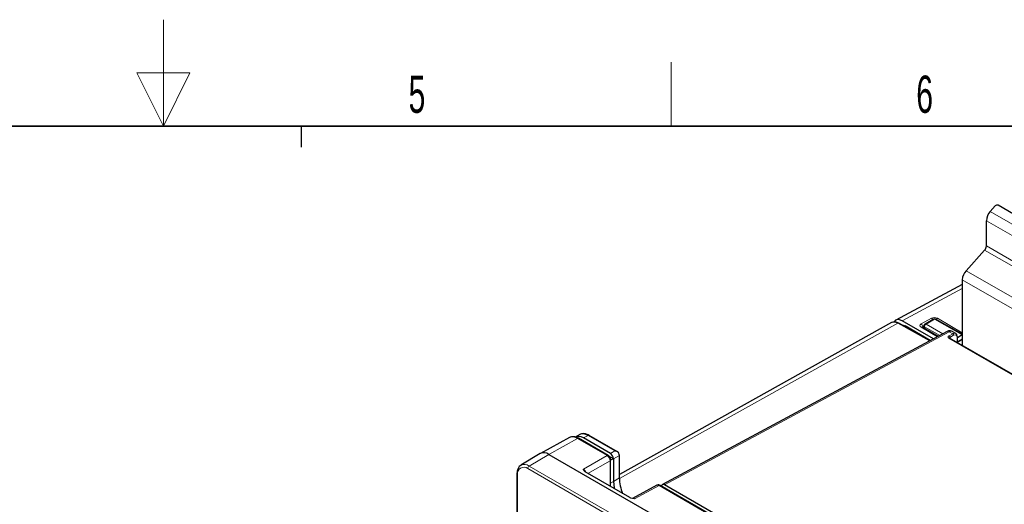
# Paper-space layout 'Blatt4' of a CAD drawing. Header units: millimetres. Extents: x 5 to 418, y 2 to 292.
# Tile 73 of 79: x 203 to 296, y 247 to 292. Entities that reach past the tile are written whole.
import ezdxf

# ---------------------------------------------------------------- set-up
doc = ezdxf.new("R2010")
doc.units = ezdxf.units.MM
doc.layers.add('SLD-0', color=7, linetype='Continuous')
doc.styles.add('SLDTEXTSTYLE0', font='TXT', dxfattribs={"width": 0.605})

psp = doc.layouts.new('Blatt4')

# ---------------------------------------------------------------- linework, layer by layer
at = {"color": 7, "linetype": 'Continuous', "lineweight": 25}
for p, q in [((297.498, 273.908), (295.518, 275.051)), ((294.768, 274.453), (295.248, 274.99)), ((294.408, 271.233), (294.408, 273.595)), ((292.505, 268.901), (294.245, 270.843)), ((292.146, 268.042), (292.146, 261.872)), ((292.146, 267.6), (285.892, 264.258)), ((285.49, 264.017), (259.892, 249.748)), ((289.12, 262.327), (286.168, 263.972)), ((289.425, 262.492), (286.48, 264.192)), ((289.427, 264.34), (288.636, 263.884)), ((292.146, 262.936), (289.624, 264.341)), ((290.721, 263.188), (263.948, 248.793)), ((289.137, 262.337), (286.758, 263.711)), ((289.863, 262.727), (288.376, 263.585)), ((288.536, 263.716), (288.53, 263.496)), ((291.533, 263.003), (291.249, 263.167)), ((319.282, 246.207), (290.948, 262.563)), ((292.146, 262.859), (291.691, 262.588)), ((291.691, 262.135), (291.691, 262.68)), ((292.146, 262.466), (291.691, 262.212)), ((255.187, 253.214), (252.465, 251.719)), ((256.162, 253.498), (255.727, 253.264)), ((258.828, 251.533), (256.042, 253.141)), ((259.053, 251.71), (256.512, 253.177)), ((259.713, 251.878), (257.044, 253.419)), ((252.445, 251.708), (250.627, 250.606)), ((253.255, 251.634), (299.075, 225.183)), ((259.336, 251.226), (258.899, 251.478)), ((259.335, 251.225), (259.07, 251.072)), ((259.07, 248.598), (259.07, 251.114)), ((259.335, 251.225), (259.336, 251.226)), ((259.336, 251.22), (259.336, 249.086)), ((259.892, 249.418), (259.892, 251.541)), ((250.258, 249.819), (250.258, 236.187)), ((260.863, 247.563), (256.678, 249.979)), ((263.428, 248.722), (261.118, 247.48)), ((294.184, 231.122), (263.72, 248.708)), ((294.408, 231.3), (264.144, 248.771))]:
    psp.add_line(p, q, dxfattribs=at)
at = {"color": 7, "linetype": 'Continuous', "lineweight": 18}
for p, q in [((304.101, 269.065), (294.768, 274.453)), ((303.742, 268.206), (294.408, 273.595)), ((303.579, 265.454), (294.245, 270.843)), ((303.742, 265.845), (294.408, 271.233)), ((301.839, 263.513), (292.505, 268.901)), ((301.479, 262.654), (292.146, 268.042)), ((292.146, 267.22), (286.48, 264.192)), ((286.069, 263.962), (259.892, 249.371)), ((289.06, 262.295), (286.069, 263.962)), ((288.278, 263.897), (289.235, 264.43)), ((289.524, 264.331), (288.734, 263.875)), ((292.146, 262.871), (289.524, 264.331)), ((289.8, 264.424), (292.146, 263.07)), ((290.915, 263.165), (264.144, 248.771)), ((286.758, 263.711), (286.699, 263.677)), ((289.805, 262.695), (288.278, 263.577)), ((288.536, 263.72), (288.417, 263.654)), ((288.417, 263.654), (288.42, 263.56)), ((288.592, 263.633), (288.587, 263.463)), ((290.018, 262.81), (288.592, 263.633)), ((288.734, 263.875), (290.309, 262.966)), ((291.245, 262.975), (290.915, 263.165)), ((319.181, 246.2), (290.854, 262.553)), ((290.896, 262.774), (291.245, 262.975)), ((291.329, 262.828), (290.981, 262.627)), ((290.987, 262.57), (290.987, 262.541)), ((291.657, 262.154), (291.657, 262.632)), ((292.146, 262.4), (291.691, 262.147)), ((255.944, 253.133), (253.255, 251.634)), ((258.731, 251.524), (255.944, 253.133)), ((256.947, 253.41), (256.512, 253.177)), ((259.472, 251.952), (256.947, 253.41)), ((259.053, 251.71), (259.472, 251.952)), ((251.414, 250.534), (253.255, 251.634)), ((256.503, 250.238), (258.731, 251.524)), ((259.013, 251.034), (256.932, 249.832)), ((259.013, 248.631), (259.013, 251.034)), ((259.892, 251.541), (259.336, 251.22)), ((297.095, 223.839), (251.275, 250.291)), ((251.414, 250.534), (297.234, 224.083)), ((250.317, 249.738), (250.317, 236.221)), ((259.336, 249.086), (259.892, 249.418)), ((259.07, 248.937), (259.336, 249.086)), ((263.623, 248.7), (261.316, 247.459)), ((294.086, 231.114), (263.623, 248.7))]:
    psp.add_line(p, q, dxfattribs=at)
at = {"color": 7, "linetype": 'Continuous', "lineweight": 25, "flags": 128}
for points in [[(286.436, 263.823), (286.592, 263.787), (286.758, 263.711)], [(259.336, 249.086), (259.393, 248.472), (259.405, 248.405)]]:
    psp.add_lwpolyline(points, dxfattribs=at)
at = {"color": 7, "linetype": 'Continuous', "lineweight": 18, "flags": 128}
psp.add_lwpolyline([(290.967, 262.553), (290.973, 262.559), (290.987, 262.57)], dxfattribs=at)
at = {"color": 7, "linetype": 'Continuous', "lineweight": 25}
for centre, radius, start, end in [((295.423, 274.843), 0.229, 65.6249, 140.02277), ((295.773, 273.528), 1.366, 137.38026, 177.20823), ((293.788, 271.263), 0.621, 317.38026, 357.20823), ((293.51, 267.976), 1.366, 137.38026, 177.20823), ((289.527, 264.167), 0.2, 60.87645, 119.99731), ((288.736, 263.71), 0.2, 119.99731, 178.28311), ((291.632, 262.675), 0.0593, 5.07867, 66.24147), ((252.789, 251.003), 0.785, 53.60996, 116.0303), ((264.15, 249.515), 4.259, 181.30401, 201.51573)]:
    psp.add_arc(centre, radius, start, end, dxfattribs=at)
at = {"color": 7, "linetype": 'Continuous', "lineweight": 18}
for centre, radius, start, end in [((286.127, 263.879), 0.101, 66.08746, 125.36287), ((289.078, 264.182), 0.293, 22.5957, 57.65915), ((289.468, 264.25), 0.0992, 55.45584, 114.57981), ((289.583, 264.249), 0.101, 66.08746, 125.36287), ((289.953, 264.174), 0.293, 121.47316, 153.7175), ((288.114, 263.642), 0.304, 2.21211, 57.20547), ((288.334, 263.495), 0.0992, 65.42019, 124.54416), ((288.635, 263.722), 0.0987, 183.35638, 244.50654), ((288.891, 263.621), 0.299, 121.78538, 177.63732), ((288.677, 263.793), 0.0992, 55.45584, 114.57981), ((290.798, 263.006), 0.198, 53.60191, 112.96519), ((290.802, 262.622), 0.179, 1.72152, 58.27848), ((291.15, 262.823), 0.179, 1.72152, 58.27848), ((291.632, 262.686), 0.0594, 295.38794, 354.63803), ((255.493, 252.501), 0.776, 54.47319, 113.27203), ((256, 253.051), 0.099, 65.36022, 124.60414), ((257.003, 253.329), 0.099, 65.36022, 124.60414), ((258.787, 251.443), 0.099, 65.37351, 124.60301), ((258.971, 251.124), 0.099, 295.38862, 354.63002), ((250.901, 249.833), 0.592, 50.79671, 189.21404), ((250.963, 249.925), 0.758, 53.50286, 117.23225), ((251.583, 250.277), 0.308, 123.22971, 177.34769), ((250.357, 249.828), 0.0988, 185.10705, 246.23889), ((263.679, 248.618), 0.099, 65.36022, 124.60414)]:
    psp.add_arc(centre, radius, start, end, dxfattribs=at)
at = {"color": 7, "linetype": 'Continuous', "lineweight": 25}
for centre, major_axis, ratio, start_param, end_param in [((286.083, 262.974), (-0.597, 1.041), 0.575637, 5.516667, 6.275931), ((286.481, 263.212), (-0.6, 1.04), 0.577176, 5.497991, 6.59462), ((291.237, 262.481), (0.294, 0.523), 0.569264, 5.490917, 7.04426), ((256.513, 251.87), (-0.8, 1.386), 0.577202, 5.498017, 6.265551), ((256.944, 252.102), (-0.795, 1.389), 0.577214, 5.500222, 6.267755), ((259.053, 251.384), (-0.2, 0.346), 0.577557, 3.944525, 5.497716), ((251.091, 246.787), (8.244, 4.438), 0.030727, 6.266645, 6.283799), ((259.609, 251.704), (-0.2, 0.346), 0.577557, 3.927224, 4.460624), ((264.144, 248.444), (-0.2, 0.347), 0.577206, 5.498021, 7.051211)]:
    psp.add_ellipse(centre, major_axis=major_axis, ratio=ratio, start_param=start_param, end_param=end_param, dxfattribs=at)
at = {"color": 7, "linetype": 'Continuous', "lineweight": 18}
for centre, major_axis, ratio, start_param, end_param in [((289.518, 264.267), (0.4, -0.006), 0.567122, 0.794121, 2.364612), ((288.561, 263.734), (0.4, -0.006), 0.566782, 2.364314, 3.934806), ((288.559, 263.57), (0.2, -0.012), 0.555022, 2.38778, 3.184773), ((291.049, 262.589), (0.075, 0.62), 0.711534, 5.989162, 6.757026), ((290.851, 262.389), (0.096, 0.176), 0.561044, 6.269983, 7.037847), ((290.765, 262.437), (0.156, 0.28), 0.567218, 5.489279, 5.724742), ((291.324, 262.433), (0.234, 0.419), 0.567218, 5.489279, 7.042622), ((258.728, 251.196), (-0.2, 0.346), 0.587456, 3.927225, 5.497717), ((256.505, 249.913), (-0.2, 0.346), 0.567659, 4.474545, 5.497716), ((263.621, 248.372), (-0.195, 0.349), 0.577293, 5.506744, 6.274459), ((261.318, 247.134), (-0.205, 0.344), 0.576943, 5.489313, 6.261394)]:
    psp.add_ellipse(centre, major_axis=major_axis, ratio=ratio, start_param=start_param, end_param=end_param, dxfattribs=at)
at = {"color": 7, "linetype": 'Continuous', "lineweight": 25}
for points, knots in [([(286.168, 263.972), (286.115, 263.998), (285.973, 264.068), (285.758, 264.109), (285.617, 264.058), (285.56, 264.038)], [0, 0, 0, 0, 0.26354, 0.700244, 1, 1, 1, 1]), ([(288.376, 263.585), (288.367, 263.591), (288.352, 263.602), (288.353, 263.602), (288.353, 263.602)], [0, 0, 0, 0, 0.583054, 1, 1, 1, 1]), ([(291.258, 263.155), (291.246, 263.164), (291.183, 263.215), (291.039, 263.249), (290.863, 263.25), (290.763, 263.207), (290.721, 263.188)], [0, 0, 0, 0, 0.0777573, 0.4283548, 0.7558857, 1, 1, 1, 1]), ([(290.948, 262.564), (290.948, 262.564), (290.946, 262.565), (290.947, 262.564), (290.947, 262.563)], [0, 0, 0, 0, 0.305064, 1, 1, 1, 1]), ([(256.042, 253.141), (255.983, 253.172), (255.811, 253.262), (255.543, 253.309), (255.306, 253.29), (255.216, 253.221), (255.199, 253.208)], [0, 0, 0, 0, 0.20407, 0.592975, 0.92256, 1, 1, 1, 1]), ([(257.044, 253.419), (256.984, 253.45), (256.81, 253.542), (256.535, 253.595), (256.275, 253.571), (256.166, 253.488), (256.132, 253.461)], [0, 0, 0, 0, 0.1893642, 0.5501898, 0.8578401, 1, 1, 1, 1]), ([(259.852, 251.73), (259.849, 251.737), (259.843, 251.753), (259.83, 251.774), (259.815, 251.794), (259.797, 251.815), (259.776, 251.834), (259.752, 251.853), (259.727, 251.87), (259.697, 251.888), (259.662, 251.904), (259.622, 251.92), (259.581, 251.933), (259.542, 251.942), (259.507, 251.948), (259.485, 251.951), (259.473, 251.952), (259.472, 251.952)], [0, 0, 0, 0, 0.053919, 0.108428, 0.164578, 0.221198, 0.286272, 0.351851, 0.41879, 0.486112, 0.576749, 0.668076, 0.761331, 0.855166, 0.924752, 0.994551, 1, 1, 1, 1]), ([(259.07, 251.114), (259.066, 251.155), (259.058, 251.244), (258.994, 251.378), (258.911, 251.478), (258.849, 251.519), (258.828, 251.533)], [0, 0, 0, 0, 0.249504, 0.542176, 0.84795, 1, 1, 1, 1]), ([(250.623, 250.585), (250.573, 250.555), (250.441, 250.476), (250.316, 250.238), (250.262, 250.001), (250.259, 249.852), (250.258, 249.819)], [0, 0, 0, 0, 0.209029, 0.549288, 0.900097, 1, 1, 1, 1]), ([(256.678, 249.979), (256.648, 250.001), (256.554, 250.069), (256.525, 250.164), (256.505, 250.23), (256.503, 250.237), (256.503, 250.238)], [0, 0, 0, 0, 0.2886981, 0.9164556, 0.9948554, 1, 1, 1, 1]), ([(263.72, 248.708), (263.678, 248.727), (263.604, 248.76), (263.498, 248.756), (263.449, 248.729), (263.431, 248.719)], [0, 0, 0, 0, 0.452017, 0.801718, 1, 1, 1, 1]), ([(261.316, 247.459), (261.315, 247.459), (261.301, 247.461), (261.187, 247.473), (261.019, 247.492), (260.9, 247.546), (260.863, 247.563)], [0, 0, 0, 0, 0.005145, 0.083544, 0.711302, 1, 1, 1, 1])]:
    psp.add_open_spline(points, degree=3, knots=knots, dxfattribs=at)
at = {"color": 7, "linetype": 'Continuous', "lineweight": 18}
for points, knots in [([(290.854, 262.553), (290.853, 262.554), (290.852, 262.557), (290.842, 262.576), (290.822, 262.618), (290.814, 262.676), (290.84, 262.734), (290.877, 262.76), (290.896, 262.774)], [0, 0, 0, 0, 0.00476, 0.043588, 0.24638, 0.560597, 0.77998, 1, 1, 1, 1]), ([(290.981, 262.627), (290.978, 262.626), (290.97, 262.623), (290.96, 262.62), (290.952, 262.616), (290.947, 262.613), (290.942, 262.611), (290.937, 262.609), (290.932, 262.606), (290.926, 262.604), (290.919, 262.602), (290.913, 262.6), (290.907, 262.597), (290.901, 262.594), (290.894, 262.59), (290.884, 262.584), (290.874, 262.575), (290.864, 262.566), (290.857, 262.558), (290.854, 262.554), (290.854, 262.553)], [0, 0, 0, 0, 0.035702, 0.108264, 0.145127, 0.186953, 0.228956, 0.271326, 0.313769, 0.396858, 0.479969, 0.563007, 0.604618, 0.646272, 0.717111, 0.78852, 0.86086, 0.933913, 0.99473, 1, 1, 1, 1])]:
    psp.add_open_spline(points, degree=3, knots=knots, dxfattribs=at)
at = {"layer": 'SLD-0', "lineweight": 18}
for p, q in [((217, 292.5), (217, 282.5)), ((264.75, 282.5), (264.75, 288.5)), ((219.5, 287.5), (214.5, 287.5)), ((214.5, 287.5), (217, 282.5)), ((217, 282.5), (219.5, 287.5))]:
    psp.add_line(p, q, dxfattribs=at)
at = {"layer": 'SLD-0', "lineweight": 35}
psp.add_line((408, 282.5), (26, 282.5), dxfattribs=at)
at = {"layer": 'SLD-0'}
psp.add_line((230, 280.5), (230, 282.5), dxfattribs=at)
psp.add_line((230, 280.5), (230, 282.5), dxfattribs=at)

# ---------------------------------------------------------------- texts
at = {"layer": 'SLD-0', "char_height": 3.5, "attachment_point": 2, "style": 'SLDTEXTSTYLE0'}
for s, insert in [('5', (240.853, 287.243)), ('6', (288.603, 287.243))]:
    psp.add_mtext(s, dxfattribs=dict(at, insert=insert))

doc.saveas('drawing.dxf')
